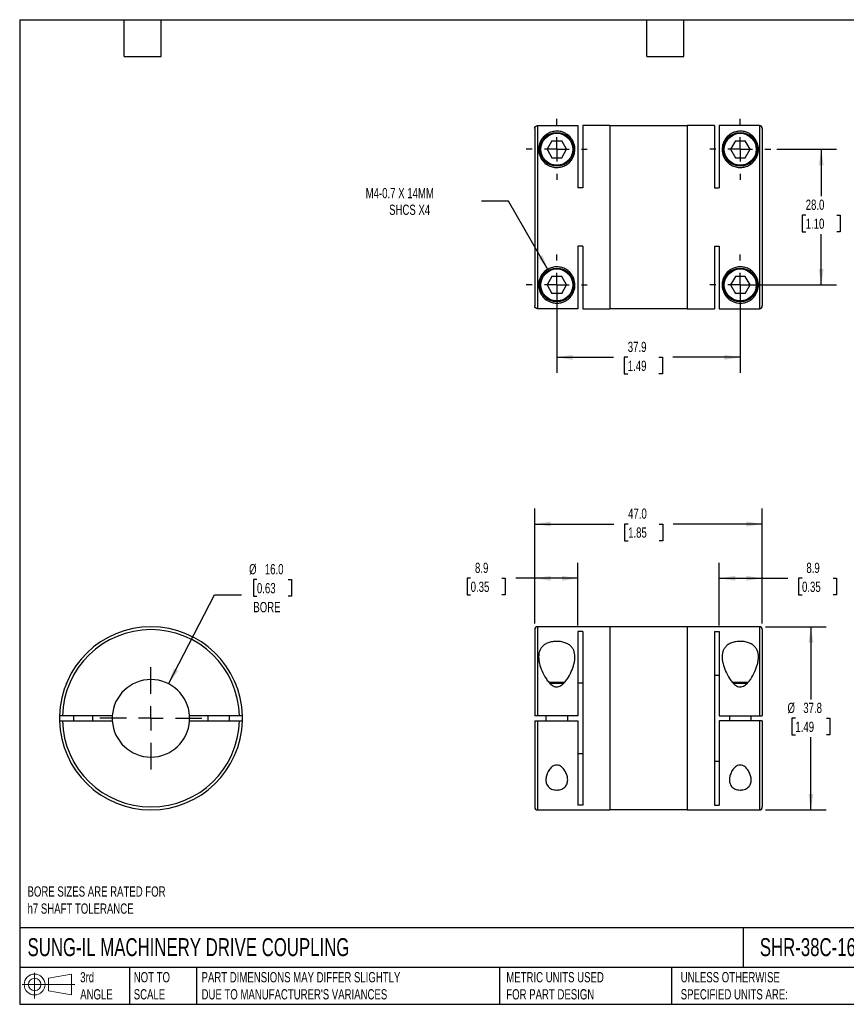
# Model space of a CAD drawing. Header units: millimetres. Extents: x 6 to 273, y 6 to 210.
# Tile 1 of 2: x 6 to 177, y 6 to 210. Entities that reach past the tile are written whole.
import ezdxf

# ---------------------------------------------------------------- set-up
doc = ezdxf.new("R2010")
doc.units = ezdxf.units.MM
doc.linetypes.add('SLD-Center', pattern=[19.05, 15.24, -1.27, 1.27, -1.27])
doc.linetypes.add('SLD-Solid', pattern=[0])
doc.layers.add('CENTER', color=40, linetype='SLD-Center')
doc.layers.add('SLD-DEFPOINTS', color=7, linetype='Continuous')
doc.layers.add('DIMENSIONS', color=140, linetype='SLD-Solid', lineweight=25)
doc.layers.add('TEXT', color=140, linetype='SLD-Solid', lineweight=25)
doc.styles.add('SLDTEXTSTYLE0', font='TXT', dxfattribs={"width": 0.7})
doc.dimstyles.new('SLDDIMSTYLE0', dxfattribs={"dimtxt": 2.158008, "dimasz": 3.302, "dimexe": 0, "dimexo": 0.0625, "dimgap": 0.539502, "dimtad": 0, "dimtih": 1, "dimtoh": 1, "dimdec": 1, "dimrnd": 1e-09, "dimzin": 12, "dimdsep": 46, "dimtxsty": 'SLDTEXTSTYLE0', "dimsah": 1, "dimcen": 0.09, "dimadec": 0, "dimazin": 3, "dimtfac": 1, "dimtdec": 1, "dimtofl": 0, "dimtmove": 0, "dimatfit": 3, "dimfxl": 0, "dimfrac": 2, "dimtolj": 1, "dimtzin": 12, "dimarcsym": 0})
doc.dimstyles.new('SLDDIMSTYLE1', dxfattribs={"dimtxt": 2.158008, "dimasz": 3.302, "dimexe": 0, "dimexo": 0.0625, "dimgap": 0.539502, "dimtad": 0, "dimtih": 1, "dimtoh": 1, "dimdec": 1, "dimrnd": 1e-09, "dimzin": 4, "dimdsep": 46, "dimtxsty": 'SLDTEXTSTYLE0', "dimsah": 1, "dimcen": 0.09, "dimadec": 0, "dimazin": 1, "dimtfac": 1, "dimtdec": 1, "dimtofl": 0, "dimtmove": 0, "dimatfit": 3, "dimfxl": 0, "dimfrac": 2, "dimtolj": 1, "dimtzin": 12, "dimarcsym": 0})
doc.dimstyles.new('SLDDIMSTYLE2', dxfattribs={"dimtxt": 2.158008, "dimasz": 3.302, "dimexe": 0, "dimexo": 0.0625, "dimgap": 0.539502, "dimtad": 0, "dimtih": 1, "dimtoh": 1, "dimdec": 1, "dimrnd": 1e-09, "dimzin": 4, "dimdsep": 46, "dimtxsty": 'SLDTEXTSTYLE0', "dimsah": 1, "dimcen": 0, "dimadec": 0, "dimazin": 1, "dimtfac": 1, "dimtdec": 1, "dimtofl": 0, "dimtmove": 0, "dimatfit": 3, "dimfxl": 0, "dimfrac": 2, "dimtolj": 1, "dimtzin": 12, "dimarcsym": 0})
doc.dimstyles.new('SLDDIMSTYLE3', dxfattribs={"dimtxt": 2.158008, "dimasz": 3.302, "dimexe": 0, "dimexo": 0.0625, "dimgap": 0.539502, "dimtad": 0, "dimtih": 1, "dimtoh": 1, "dimdec": 1, "dimrnd": 1e-09, "dimzin": 12, "dimdsep": 46, "dimtxsty": 'SLDTEXTSTYLE0', "dimsah": 1, "dimcen": 0, "dimadec": 0, "dimazin": 3, "dimtfac": 1, "dimtdec": 1, "dimtofl": 0, "dimtmove": 0, "dimatfit": 3, "dimfxl": 0, "dimfrac": 2, "dimtolj": 1, "dimtzin": 12, "dimarcsym": 0})

# ---------------------------------------------------------------- blocks, each defined once
blk = doc.blocks.new('Block11')
at = {"color": 7, "linetype": 'SLD-Solid', "lineweight": 18}
for p, q in [((2.59, 5.31), (2.59, 0)), ((5.48, 4.17), (10.18, 5.03)), ((5.48, 1.6), (5.48, 4.17)), ((10.18, 5.03), (10.18, 0.73)), ((0, 2.88), (10.87, 2.88)), ((5.48, 1.6), (10.18, 0.73))]:
    blk.add_line(p, q, dxfattribs=at)
for radius in [2.15, 1.29]:
    blk.add_circle((2.59, 2.88), radius, dxfattribs=at)
blk = doc.blocks.new('Block12')
at = {"layer": 'SLD-DEFPOINTS'}
blk.add_blockref('Block11', (0, 0), dxfattribs=at)
blk = doc.blocks.new('_D')
at = {"layer": 'DIMENSIONS'}
for p, q in [((150.83, 84.56), (150.83, 97.44)), ((159.73, 84.94), (159.73, 97.44)), ((150.83, 94.27), (159.73, 94.27)), ((159.73, 94.27), (165, 94.27)), ((167.93, 94.27), (167.2, 94.27)), ((167.2, 94.27), (167.2, 90.84)), ((174.34, 94.27), (175.07, 94.27)), ((175.07, 94.27), (175.07, 90.84)), ((167.2, 90.84), (167.93, 90.84)), ((175.07, 90.84), (174.34, 90.84))]:
    blk.add_line(p, q, dxfattribs=at)
for points in [[(150.83, 94.27), (154.13, 93.76), (154.13, 94.78)], [(159.73, 94.27), (156.43, 94.78), (156.43, 93.76)]]:
    blk.add_solid(points, dxfattribs=at)
at = {"layer": 'DIMENSIONS', "char_height": 2.117, "attachment_point": 1, "style": 'SLDTEXTSTYLE0'}
for s, insert in [('8.9', (168.83, 97.48)), ('0.35', (167.93, 93.57))]:
    blk.add_mtext(s, dxfattribs=dict(at, insert=insert))
blk = doc.blocks.new('_D_1')
at = {"layer": 'DIMENSIONS'}
for p, q in [((112.73, 84.94), (112.73, 97.44)), ((121.63, 84.56), (121.63, 97.44)), ((99.49, 94.27), (98.76, 94.27)), ((98.76, 94.27), (98.76, 90.84)), ((105.9, 94.27), (106.63, 94.27)), ((106.63, 94.27), (106.63, 90.84)), ((112.73, 94.27), (108.83, 94.27)), ((121.63, 94.27), (112.73, 94.27)), ((98.76, 90.84), (99.49, 90.84)), ((106.63, 90.84), (105.9, 90.84))]:
    blk.add_line(p, q, dxfattribs=at)
for points in [[(112.73, 94.27), (116.03, 93.76), (116.03, 94.78)], [(121.63, 94.27), (118.33, 94.78), (118.33, 93.76)]]:
    blk.add_solid(points, dxfattribs=at)
at = {"layer": 'DIMENSIONS', "char_height": 2.117, "attachment_point": 1, "style": 'SLDTEXTSTYLE0'}
for s, insert in [('8.9', (100.39, 97.48)), ('0.35', (99.49, 93.57))]:
    blk.add_mtext(s, dxfattribs=dict(at, insert=insert))
blk = doc.blocks.new('_D_2')
at = {"layer": 'DIMENSIONS'}
for p, q in [((112.73, 84.94), (112.73, 108.64)), ((159.73, 84.94), (159.73, 108.64)), ((112.73, 105.46), (129.09, 105.46)), ((132.01, 105.46), (131.29, 105.46)), ((131.29, 105.46), (131.29, 102.03)), ((138.42, 105.46), (139.15, 105.46)), ((139.15, 105.46), (139.15, 102.03)), ((159.73, 105.46), (141.35, 105.46)), ((131.29, 102.03), (132.01, 102.03)), ((139.15, 102.03), (138.42, 102.03))]:
    blk.add_line(p, q, dxfattribs=at)
for points in [[(112.73, 105.46), (116.03, 104.95), (116.03, 105.97)], [(159.73, 105.46), (156.43, 105.97), (156.43, 104.95)]]:
    blk.add_solid(points, dxfattribs=at)
at = {"layer": 'DIMENSIONS', "char_height": 2.117, "attachment_point": 1, "style": 'SLDTEXTSTYLE0'}
for s, insert in [('47.0', (132.01, 108.67)), ('1.85', (132.01, 104.76))]:
    blk.add_mtext(s, dxfattribs=dict(at, insert=insert))
blk = doc.blocks.new('_D_3')
at = {"layer": 'DIMENSIONS'}
for p, q in [((160.4, 84.27), (172.94, 84.27)), ((169.76, 84.27), (169.76, 69.28)), ((166.56, 65.37), (165.83, 65.37)), ((165.83, 65.37), (165.83, 61.94)), ((172.97, 65.37), (173.69, 65.37)), ((173.69, 65.37), (173.69, 61.94)), ((165.83, 61.94), (166.56, 61.94)), ((169.76, 46.47), (169.76, 61.46)), ((173.69, 61.94), (172.97, 61.94)), ((160.4, 46.47), (172.94, 46.47))]:
    blk.add_line(p, q, dxfattribs=at)
for points in [[(169.76, 84.27), (169.26, 80.97), (170.27, 80.97)], [(169.76, 46.47), (170.27, 49.77), (169.26, 49.77)]]:
    blk.add_solid(points, dxfattribs=at)
at = {"layer": 'DIMENSIONS', "char_height": 2.117, "attachment_point": 1, "style": 'SLDTEXTSTYLE0'}
for s, insert in [('%%c', (164.93, 68.58)), ('37.8', (168.19, 68.58)), ('1.49', (166.56, 64.67))]:
    blk.add_mtext(s, dxfattribs=dict(at, insert=insert))
blk = doc.blocks.new('_D_5')
at = {"layer": 'DIMENSIONS'}
for p, q in [((117.28, 153.53), (117.28, 136.7)), ((155.18, 153.53), (155.18, 136.7)), ((117.28, 139.87), (129.01, 139.87)), ((131.94, 139.87), (131.21, 139.87)), ((131.21, 139.87), (131.21, 136.44)), ((138.35, 139.87), (139.08, 139.87)), ((139.08, 139.87), (139.08, 136.44)), ((155.18, 139.87), (141.28, 139.87)), ((131.21, 136.44), (131.94, 136.44)), ((139.08, 136.44), (138.35, 136.44))]:
    blk.add_line(p, q, dxfattribs=at)
for points in [[(117.28, 139.87), (120.58, 139.36), (120.58, 140.38)], [(155.18, 139.87), (151.88, 140.38), (151.88, 139.36)]]:
    blk.add_solid(points, dxfattribs=at)
at = {"layer": 'DIMENSIONS', "char_height": 2.117, "attachment_point": 1, "style": 'SLDTEXTSTYLE0'}
for s, insert in [('37.9', (131.94, 143.08)), ('1.49', (131.94, 139.17))]:
    blk.add_mtext(s, dxfattribs=dict(at, insert=insert))
blk = doc.blocks.new('_D_6')
at = {"layer": 'DIMENSIONS'}
for p, q in [((162.74, 182.8), (175.07, 182.8)), ((171.9, 182.8), (171.9, 173.12)), ((168.69, 169.21), (167.97, 169.21)), ((167.97, 169.21), (167.97, 165.78)), ((175.1, 169.21), (175.83, 169.21)), ((175.83, 169.21), (175.83, 165.78)), ((167.97, 165.78), (168.69, 165.78)), ((171.9, 154.8), (171.9, 165.3)), ((175.83, 165.78), (175.1, 165.78)), ((156.45, 154.8), (175.07, 154.8))]:
    blk.add_line(p, q, dxfattribs=at)
for points in [[(171.9, 182.8), (171.39, 179.5), (172.4, 179.5)], [(171.9, 154.8), (172.4, 158.1), (171.39, 158.1)]]:
    blk.add_solid(points, dxfattribs=at)
at = {"layer": 'DIMENSIONS', "char_height": 2.117, "attachment_point": 1, "style": 'SLDTEXTSTYLE0'}
for s, insert in [('28.0', (168.69, 172.42)), ('1.10', (168.69, 168.51))]:
    blk.add_mtext(s, dxfattribs=dict(at, insert=insert))
blk = doc.blocks.new('_D_7')
at = {"layer": 'DIMENSIONS'}
for p, q in [((107.29, 172.09), (101.74, 172.09)), ((115.53, 157.83), (107.29, 172.09))]:
    blk.add_line(p, q, dxfattribs=at)
blk.add_solid([(115.53, 157.83), (114.32, 160.94), (113.44, 160.43)], dxfattribs=at)
at = {"layer": 'DIMENSIONS', "attachment_point": 1, "style": 'SLDTEXTSTYLE0'}
for s, insert, char_height in [('M4-0.7 X 14MM', (77.81, 174.82), 2.1167), ('SHCS X4', (82.65, 171.39), 2.117)]:
    blk.add_mtext(s, dxfattribs=dict(at, insert=insert, char_height=char_height))
blk = doc.blocks.new('SW_CENTERMARKSYMBOL_1')
at = {"layer": 'CENTER', "color": 0}
for p, q in [((0, 5.08), (0, 6.29)), ((0, 0), (0, 2.54)), ((-5.08, 0), (-6.29, 0)), ((0, 0), (-2.54, 0)), ((0, 0), (0, -2.54)), ((0, 0), (2.54, 0)), ((5.08, 0), (6.29, 0)), ((0, -5.08), (0, -6.29))]:
    blk.add_line(p, q, dxfattribs=at)
blk = doc.blocks.new('SW_CENTERMARKSYMBOL_2')
at = {"layer": 'CENTER', "color": 0}
for p, q in [((0, 5.08), (0, 6.29)), ((0, 0), (0, 2.54)), ((-5.08, 0), (-6.29, 0)), ((0, 0), (-2.54, 0)), ((0, 0), (0, -2.54)), ((0, 0), (2.54, 0)), ((5.08, 0), (6.29, 0)), ((0, -5.08), (0, -6.29))]:
    blk.add_line(p, q, dxfattribs=at)
blk = doc.blocks.new('SW_CENTERMARKSYMBOL_3')
at = {"layer": 'CENTER', "color": 0}
for p, q in [((0, 5.08), (0, 6.29)), ((0, 0), (0, 2.54)), ((-5.08, 0), (-6.29, 0)), ((0, 0), (-2.54, 0)), ((0, 0), (0, -2.54)), ((0, 0), (2.54, 0)), ((5.08, 0), (6.29, 0)), ((0, -5.08), (0, -6.29))]:
    blk.add_line(p, q, dxfattribs=at)
blk = doc.blocks.new('SW_CENTERMARKSYMBOL_4')
at = {"layer": 'CENTER', "color": 0}
for p, q in [((0, 5.08), (0, 6.29)), ((0, 0), (0, 2.54)), ((-5.08, 0), (-6.29, 0)), ((0, 0), (-2.54, 0)), ((0, 0), (0, -2.54)), ((0, 0), (2.54, 0)), ((5.08, 0), (6.29, 0)), ((0, -5.08), (0, -6.29))]:
    blk.add_line(p, q, dxfattribs=at)
blk = doc.blocks.new('_D_8')
at = {"layer": 'DIMENSIONS'}
for p, q in [((55.35, 93.99), (54.63, 93.99)), ((54.63, 93.99), (54.63, 90.56)), ((61.77, 93.99), (62.49, 93.99)), ((62.49, 93.99), (62.49, 90.56)), ((37.12, 72.48), (46.58, 90.86)), ((46.58, 90.86), (52.14, 90.86)), ((54.63, 90.56), (55.35, 90.56)), ((62.49, 90.56), (61.77, 90.56))]:
    blk.add_line(p, q, dxfattribs=at)
blk.add_solid([(37.12, 72.48), (39.08, 75.19), (38.18, 75.65)], dxfattribs=at)
at = {"layer": 'DIMENSIONS', "char_height": 2.117, "attachment_point": 1, "style": 'SLDTEXTSTYLE0'}
for s, insert in [('%%c', (53.73, 97.21)), ('16.0', (56.98, 97.21)), ('0.63', (55.35, 93.29)), ('BORE', (54.61, 89.38))]:
    blk.add_mtext(s, dxfattribs=dict(at, insert=insert))
blk = doc.blocks.new('SW_CENTERMARKSYMBOL_5')
at = {"layer": 'CENTER', "color": 0}
for p, q in [((0, 5.08), (0, 10.54)), ((0, 0), (0, 2.54)), ((-5.08, 0), (-10.54, 0)), ((0, 0), (-2.54, 0)), ((0, 0), (0, -2.54)), ((0, 0), (2.54, 0)), ((5.08, 0), (10.54, 0)), ((0, -5.08), (0, -10.54))]:
    blk.add_line(p, q, dxfattribs=at)

msp = doc.modelspace()

# ---------------------------------------------------------------- linework, layer by layer
for p, q in [((112.73, 187.09), (112.73, 150.5)), ((113.33, 187.69), (113.33, 149.9)), ((113.33, 187.69), (121.63, 187.69)), ((121.63, 187.69), (121.63, 174.82)), ((128.23, 187.7), (122.63, 187.7)), ((122.63, 187.7), (122.63, 174.82)), ((128.23, 187.7), (128.23, 149.9)), ((144.23, 187.65), (128.23, 187.65)), ((149.83, 187.7), (144.23, 187.7)), ((144.23, 187.7), (144.23, 149.9)), ((149.83, 187.7), (149.83, 174.82)), ((150.83, 187.69), (150.83, 174.82)), ((159.13, 187.69), (150.83, 187.69)), ((159.13, 187.69), (159.13, 149.9)), ((159.73, 187.09), (159.73, 150.5)), ((116.27, 184.55), (115.26, 182.8)), ((116.27, 184.55), (118.29, 184.55)), ((119.3, 182.8), (118.29, 184.55)), ((154.17, 184.55), (153.16, 182.8)), ((154.17, 184.55), (156.19, 184.55)), ((157.2, 182.8), (156.19, 184.55)), ((115.26, 182.8), (116.27, 181.05)), ((116.27, 181.05), (118.29, 181.05)), ((118.29, 181.05), (119.3, 182.8)), ((153.16, 182.8), (154.17, 181.05)), ((154.17, 181.05), (156.19, 181.05)), ((156.19, 181.05), (157.2, 182.8)), ((122.63, 174.82), (121.63, 174.82)), ((149.83, 174.82), (150.83, 174.82)), ((122.63, 162.78), (121.63, 162.78)), ((121.63, 162.78), (121.63, 149.9)), ((122.63, 162.78), (122.63, 149.9)), ((149.83, 162.78), (150.83, 162.78)), ((149.83, 162.78), (149.83, 149.9)), ((150.83, 162.78), (150.83, 149.9)), ((116.27, 156.55), (115.26, 154.8)), ((118.29, 156.55), (116.27, 156.55)), ((119.3, 154.8), (118.29, 156.55)), ((154.17, 156.55), (153.16, 154.8)), ((156.19, 156.55), (154.17, 156.55)), ((157.2, 154.8), (156.19, 156.55)), ((115.26, 154.8), (116.27, 153.05)), ((118.29, 153.05), (119.3, 154.8)), ((153.16, 154.8), (154.17, 153.05)), ((156.19, 153.05), (157.2, 154.8)), ((118.29, 153.05), (116.27, 153.05)), ((156.19, 153.05), (154.17, 153.05)), ((121.63, 149.9), (113.33, 149.9)), ((122.63, 149.9), (128.23, 149.9)), ((128.23, 149.95), (144.23, 149.95)), ((144.23, 149.9), (149.83, 149.9)), ((150.83, 149.9), (159.13, 149.9)), ((112.73, 83.67), (112.73, 65.87)), ((128.23, 84.27), (113.33, 84.27)), ((113.33, 84.27), (113.33, 65.87)), ((128.23, 84.27), (128.23, 46.47)), ((144.23, 84.22), (128.23, 84.22)), ((159.13, 84.27), (144.23, 84.27)), ((144.23, 84.27), (144.23, 46.47)), ((159.13, 84.27), (159.13, 65.87)), ((159.73, 83.67), (159.73, 65.87)), ((122.63, 83.29), (121.63, 83.29)), ((121.63, 83.29), (121.63, 65.87)), ((122.63, 83.29), (122.63, 47.45)), ((149.83, 83.29), (150.83, 83.29)), ((149.83, 83.29), (149.83, 47.45)), ((150.83, 83.29), (150.83, 65.87)), ((150.83, 74.21), (149.83, 74.21)), ((16, 72.61), (15.96, 72.57)), ((15.96, 72.57), (15.96, 72.51)), ((15.96, 72.57), (15.98, 72.57)), ((50.96, 72.57), (50.92, 72.61)), ((50.96, 72.57), (50.93, 72.57)), ((50.96, 72.51), (50.96, 72.57)), ((118.89, 72.77), (115.68, 72.77)), ((118.68, 72.57), (115.86, 72.57)), ((121.63, 72.68), (122.63, 72.68)), ((156.79, 72.77), (153.58, 72.77)), ((156.58, 72.57), (153.76, 72.57)), ((25.47, 65.87), (15.17, 65.87)), ((17.46, 65.87), (17.46, 64.87)), ((21.46, 64.87), (21.46, 65.87)), ((51.75, 65.87), (41.44, 65.87)), ((45.21, 65.87), (45.21, 64.87)), ((49.71, 64.87), (49.71, 65.87)), ((121.63, 65.87), (113.33, 65.87)), ((115.03, 65.87), (115.03, 64.87)), ((119.53, 64.87), (119.53, 65.87)), ((150.83, 65.87), (159.13, 65.87)), ((152.93, 65.87), (152.93, 64.87)), ((157.43, 64.87), (157.43, 65.87)), ((15.17, 64.87), (25.47, 64.87)), ((41.44, 64.87), (51.75, 64.87)), ((112.73, 64.87), (112.73, 47.07)), ((113.33, 64.87), (121.63, 64.87)), ((113.33, 64.87), (113.33, 46.47)), ((121.63, 64.87), (121.63, 47.45)), ((150.83, 64.87), (150.83, 47.45)), ((159.13, 64.87), (150.83, 64.87)), ((159.13, 64.87), (159.13, 46.47)), ((159.73, 64.87), (159.73, 47.07)), ((122.63, 58.05), (121.63, 58.05)), ((149.83, 56.53), (150.83, 56.53)), ((122.63, 47.45), (121.63, 47.45)), ((149.83, 47.45), (150.83, 47.45)), ((113.33, 46.47), (128.23, 46.47)), ((128.23, 46.52), (144.23, 46.52)), ((144.23, 46.47), (159.13, 46.47))]:
    msp.add_line(p, q)
for centre, radius in [((117.28, 182.8), 3.5), ((117.28, 182.8), 3.3), ((155.18, 182.8), 3.5), ((155.18, 182.8), 3.3), ((117.28, 154.8), 3.5), ((117.28, 154.8), 3.3), ((155.18, 154.8), 3.5), ((155.18, 154.8), 3.3)]:
    msp.add_circle(centre, radius)
for centre, radius, start, end in [((33.46, 65.37), 18.9, 1.5159, 178.4841), ((33.46, 65.37), 18.3, 1.5657, 178.4343), ((113.33, 83.67), 0.6, 90, 180), ((159.13, 83.67), 0.6, 0, 90), ((33.46, 65.37), 8, 3.5833, 176.4167), ((33.46, 65.37), 18.9, 178.4841, 181.5159), ((33.46, 65.37), 8, 176.4167, 183.5833), ((33.46, 65.37), 8, 356.4167, 3.5833), ((33.46, 65.37), 18.9, 358.4841, 1.5159), ((33.46, 65.37), 18.9, 181.5159, 358.4841), ((33.46, 65.37), 18.3, 181.5657, 358.4343), ((33.46, 65.37), 8, 183.5833, 356.4167), ((113.33, 47.07), 0.6, 180, 270), ((159.13, 47.07), 0.6, 270, 0)]:
    msp.add_arc(centre, radius, start, end)
for points, knots in [([(112.73, 187.09), (112.73, 187.25), (112.79, 187.4), (113.02, 187.63), (113.17, 187.69), (113.33, 187.69)], [0, 0, 0, 0, 0.5, 0.5, 1, 1, 1, 1]), ([(159.73, 187.09), (159.73, 187.25), (159.66, 187.4), (159.44, 187.63), (159.29, 187.69), (159.13, 187.69)], [0, 0, 0, 0, 0.5, 0.5, 1, 1, 1, 1]), ([(121.03, 182.8), (121.03, 182.58), (121.01, 182.35), (120.93, 181.89), (120.86, 181.66), (120.68, 181.2), (120.56, 180.96), (120.26, 180.51), (120.08, 180.29), (119.77, 179.99), (119.66, 179.89), (119.42, 179.71), (119.29, 179.63), (118.89, 179.4), (118.59, 179.27), (117.97, 179.1), (117.65, 179.05), (116.99, 179.04), (116.67, 179.08), (116.2, 179.2), (116.04, 179.25), (115.75, 179.37), (115.61, 179.44), (115.34, 179.59), (115.21, 179.67), (114.96, 179.84), (114.85, 179.94), (114.53, 180.24), (114.34, 180.45), (114.03, 180.9), (113.91, 181.13), (113.72, 181.59), (113.65, 181.83), (113.56, 182.29), (113.53, 182.51), (113.52, 183.17), (113.59, 183.59), (113.84, 184.35), (114.02, 184.69), (114.36, 185.16), (114.49, 185.31), (114.76, 185.59), (114.91, 185.72), (115.25, 185.96), (115.43, 186.07), (115.84, 186.27), (116.07, 186.36), (116.46, 186.46), (116.61, 186.49), (116.91, 186.53), (117.07, 186.55), (117.32, 186.55), (117.4, 186.55), (117.56, 186.54), (117.64, 186.53), (117.88, 186.5), (118.02, 186.48), (118.3, 186.41), (118.42, 186.37), (118.66, 186.29), (118.77, 186.24), (119.08, 186.1), (119.26, 185.99), (119.77, 185.63), (120.05, 185.36), (120.51, 184.74), (120.7, 184.39), (120.95, 183.64), (121.03, 183.24), (121.03, 182.8)], [0, 0, 0, 0, 0.03125, 0.03125, 0.0625, 0.0625, 0.09375, 0.09375, 0.125, 0.125, 0.140625, 0.140625, 0.15625, 0.15625, 0.1875, 0.1875, 0.21875, 0.21875, 0.25, 0.25, 0.265625, 0.265625, 0.28125, 0.28125, 0.296875, 0.296875, 0.3125, 0.3125, 0.34375, 0.34375, 0.375, 0.375, 0.40625, 0.40625, 0.4375, 0.4375, 0.5, 0.5, 0.5625, 0.5625, 0.59375, 0.59375, 0.625, 0.625, 0.65625, 0.65625, 0.6875, 0.6875, 0.703125, 0.703125, 0.71875, 0.71875, 0.726563, 0.726563, 0.734375, 0.734375, 0.75, 0.75, 0.765625, 0.765625, 0.78125, 0.78125, 0.8125, 0.8125, 0.875, 0.875, 0.9375, 0.9375, 1, 1, 1, 1]), ([(158.93, 182.8), (158.93, 182.58), (158.91, 182.35), (158.83, 181.89), (158.76, 181.66), (158.58, 181.2), (158.46, 180.96), (158.16, 180.51), (157.98, 180.29), (157.67, 179.99), (157.56, 179.89), (157.32, 179.71), (157.19, 179.63), (156.79, 179.4), (156.49, 179.27), (155.87, 179.1), (155.55, 179.05), (154.89, 179.04), (154.57, 179.08), (154.1, 179.2), (153.94, 179.25), (153.65, 179.37), (153.51, 179.44), (153.24, 179.59), (153.11, 179.67), (152.86, 179.84), (152.75, 179.94), (152.43, 180.24), (152.24, 180.45), (151.93, 180.9), (151.81, 181.13), (151.62, 181.59), (151.55, 181.83), (151.46, 182.29), (151.43, 182.51), (151.42, 183.17), (151.49, 183.59), (151.74, 184.35), (151.92, 184.69), (152.26, 185.16), (152.39, 185.31), (152.66, 185.59), (152.81, 185.72), (153.15, 185.96), (153.33, 186.07), (153.74, 186.27), (153.97, 186.36), (154.36, 186.46), (154.51, 186.49), (154.81, 186.53), (154.97, 186.55), (155.22, 186.55), (155.3, 186.55), (155.46, 186.54), (155.54, 186.53), (155.78, 186.5), (155.92, 186.48), (156.2, 186.41), (156.32, 186.37), (156.56, 186.29), (156.67, 186.24), (156.98, 186.1), (157.16, 185.99), (157.67, 185.63), (157.95, 185.36), (158.41, 184.74), (158.6, 184.39), (158.85, 183.64), (158.93, 183.24), (158.93, 182.8)], [0, 0, 0, 0, 0.03125, 0.03125, 0.0625, 0.0625, 0.09375, 0.09375, 0.125, 0.125, 0.140625, 0.140625, 0.15625, 0.15625, 0.1875, 0.1875, 0.21875, 0.21875, 0.25, 0.25, 0.265625, 0.265625, 0.28125, 0.28125, 0.296875, 0.296875, 0.3125, 0.3125, 0.34375, 0.34375, 0.375, 0.375, 0.40625, 0.40625, 0.4375, 0.4375, 0.5, 0.5, 0.5625, 0.5625, 0.59375, 0.59375, 0.625, 0.625, 0.65625, 0.65625, 0.6875, 0.6875, 0.703125, 0.703125, 0.71875, 0.71875, 0.726563, 0.726563, 0.734375, 0.734375, 0.75, 0.75, 0.765625, 0.765625, 0.78125, 0.78125, 0.8125, 0.8125, 0.875, 0.875, 0.9375, 0.9375, 1, 1, 1, 1]), ([(121.03, 154.8), (121.03, 154.58), (121.01, 154.37), (120.94, 153.96), (120.89, 153.76), (120.69, 153.2), (120.51, 152.85), (120.04, 152.23), (119.77, 151.96), (119.25, 151.6), (119.06, 151.49), (118.75, 151.35), (118.64, 151.3), (118.4, 151.22), (118.27, 151.18), (118, 151.11), (117.85, 151.09), (117.53, 151.05), (117.37, 151.05), (117.04, 151.05), (116.88, 151.07), (116.58, 151.11), (116.43, 151.14), (116.04, 151.25), (115.82, 151.34), (115.41, 151.54), (115.23, 151.65), (114.73, 152.01), (114.46, 152.29), (114.01, 152.92), (113.83, 153.27), (113.65, 153.84), (113.6, 154.03), (113.54, 154.45), (113.53, 154.66), (113.54, 155.1), (113.56, 155.33), (113.65, 155.78), (113.73, 156.02), (113.92, 156.48), (114.04, 156.71), (114.28, 157.05), (114.36, 157.16), (114.55, 157.37), (114.65, 157.47), (114.97, 157.77), (115.22, 157.95), (115.77, 158.24), (116.07, 158.36), (116.53, 158.48), (116.69, 158.51), (117.02, 158.54), (117.18, 158.55), (117.51, 158.54), (117.67, 158.53), (117.99, 158.48), (118.15, 158.45), (118.62, 158.32), (118.9, 158.19), (119.3, 157.96), (119.43, 157.87), (119.67, 157.69), (119.78, 157.6), (120.09, 157.3), (120.27, 157.08), (120.56, 156.63), (120.68, 156.4), (120.96, 155.7), (121.03, 155.24), (121.03, 154.8)], [0, 0, 0, 0, 0.03125, 0.03125, 0.0625, 0.0625, 0.125, 0.125, 0.1875, 0.1875, 0.21875, 0.21875, 0.234375, 0.234375, 0.25, 0.25, 0.265625, 0.265625, 0.28125, 0.28125, 0.296875, 0.296875, 0.3125, 0.3125, 0.34375, 0.34375, 0.375, 0.375, 0.4375, 0.4375, 0.5, 0.5, 0.53125, 0.53125, 0.5625, 0.5625, 0.59375, 0.59375, 0.625, 0.625, 0.65625, 0.65625, 0.671875, 0.671875, 0.6875, 0.6875, 0.71875, 0.71875, 0.75, 0.75, 0.765625, 0.765625, 0.78125, 0.78125, 0.796875, 0.796875, 0.8125, 0.8125, 0.84375, 0.84375, 0.859375, 0.859375, 0.875, 0.875, 0.90625, 0.90625, 0.9375, 0.9375, 1, 1, 1, 1]), ([(158.93, 154.8), (158.93, 154.58), (158.91, 154.37), (158.84, 153.96), (158.79, 153.76), (158.59, 153.2), (158.41, 152.85), (157.94, 152.23), (157.67, 151.96), (157.15, 151.6), (156.96, 151.49), (156.65, 151.35), (156.54, 151.3), (156.3, 151.22), (156.17, 151.18), (155.9, 151.11), (155.75, 151.09), (155.43, 151.05), (155.27, 151.05), (154.94, 151.05), (154.78, 151.07), (154.48, 151.11), (154.33, 151.14), (153.94, 151.25), (153.72, 151.34), (153.31, 151.54), (153.13, 151.65), (152.63, 152.01), (152.36, 152.29), (151.91, 152.92), (151.73, 153.27), (151.55, 153.84), (151.5, 154.03), (151.44, 154.45), (151.43, 154.66), (151.44, 155.1), (151.46, 155.33), (151.55, 155.78), (151.63, 156.02), (151.82, 156.48), (151.94, 156.71), (152.18, 157.05), (152.26, 157.16), (152.45, 157.37), (152.55, 157.47), (152.87, 157.77), (153.12, 157.95), (153.67, 158.24), (153.97, 158.36), (154.43, 158.48), (154.59, 158.51), (154.92, 158.54), (155.08, 158.55), (155.41, 158.54), (155.57, 158.53), (155.89, 158.48), (156.05, 158.45), (156.52, 158.32), (156.8, 158.19), (157.2, 157.96), (157.33, 157.87), (157.57, 157.69), (157.68, 157.6), (157.99, 157.3), (158.17, 157.08), (158.46, 156.63), (158.58, 156.4), (158.86, 155.7), (158.93, 155.24), (158.93, 154.8)], [0, 0, 0, 0, 0.03125, 0.03125, 0.0625, 0.0625, 0.125, 0.125, 0.1875, 0.1875, 0.21875, 0.21875, 0.234375, 0.234375, 0.25, 0.25, 0.265625, 0.265625, 0.28125, 0.28125, 0.296875, 0.296875, 0.3125, 0.3125, 0.34375, 0.34375, 0.375, 0.375, 0.4375, 0.4375, 0.5, 0.5, 0.53125, 0.53125, 0.5625, 0.5625, 0.59375, 0.59375, 0.625, 0.625, 0.65625, 0.65625, 0.671875, 0.671875, 0.6875, 0.6875, 0.71875, 0.71875, 0.75, 0.75, 0.765625, 0.765625, 0.78125, 0.78125, 0.796875, 0.796875, 0.8125, 0.8125, 0.84375, 0.84375, 0.859375, 0.859375, 0.875, 0.875, 0.90625, 0.90625, 0.9375, 0.9375, 1, 1, 1, 1]), ([(113.33, 149.9), (113.17, 149.9), (113.02, 149.97), (112.79, 150.19), (112.73, 150.35), (112.73, 150.5)], [0, 0, 0, 0, 0.5, 0.5, 1, 1, 1, 1]), ([(159.13, 149.9), (159.29, 149.9), (159.44, 149.97), (159.66, 150.19), (159.73, 150.35), (159.73, 150.5)], [0, 0, 0, 0, 0.5, 0.5, 1, 1, 1, 1]), ([(121.03, 78.07), (121.03, 77.82), (121.01, 77.58), (120.94, 77.08), (120.89, 76.83), (120.69, 76.06), (120.51, 75.53), (120.04, 74.49), (119.77, 73.97), (119.25, 73.22), (119.06, 72.97), (118.75, 72.62), (118.64, 72.51), (118.4, 72.31), (118.27, 72.21), (118, 72.04), (117.85, 71.97), (117.53, 71.88), (117.37, 71.85), (117.04, 71.87), (116.88, 71.91), (116.58, 72.03), (116.43, 72.11), (116.04, 72.39), (115.82, 72.61), (115.41, 73.08), (115.23, 73.32), (114.73, 74.08), (114.46, 74.6), (114.01, 75.64), (113.83, 76.16), (113.65, 76.92), (113.6, 77.17), (113.54, 77.67), (113.53, 77.92), (113.54, 78.4), (113.56, 78.63), (113.65, 79.08), (113.73, 79.3), (113.92, 79.71), (114.04, 79.9), (114.28, 80.17), (114.36, 80.26), (114.55, 80.42), (114.65, 80.5), (114.97, 80.72), (115.22, 80.85), (115.77, 81.05), (116.07, 81.13), (116.53, 81.2), (116.69, 81.22), (117.02, 81.24), (117.18, 81.25), (117.51, 81.25), (117.67, 81.24), (117.99, 81.21), (118.15, 81.18), (118.62, 81.1), (118.9, 81.01), (119.3, 80.85), (119.43, 80.79), (119.67, 80.66), (119.78, 80.59), (120.09, 80.37), (120.27, 80.2), (120.56, 79.83), (120.68, 79.64), (120.96, 79.01), (121.03, 78.55), (121.03, 78.07)], [0, 0, 0, 0, 0.03125, 0.03125, 0.0625, 0.0625, 0.125, 0.125, 0.1875, 0.1875, 0.21875, 0.21875, 0.234375, 0.234375, 0.25, 0.25, 0.265625, 0.265625, 0.28125, 0.28125, 0.296875, 0.296875, 0.3125, 0.3125, 0.34375, 0.34375, 0.375, 0.375, 0.4375, 0.4375, 0.5, 0.5, 0.53125, 0.53125, 0.5625, 0.5625, 0.59375, 0.59375, 0.625, 0.625, 0.65625, 0.65625, 0.671875, 0.671875, 0.6875, 0.6875, 0.71875, 0.71875, 0.75, 0.75, 0.765625, 0.765625, 0.78125, 0.78125, 0.796875, 0.796875, 0.8125, 0.8125, 0.84375, 0.84375, 0.859375, 0.859375, 0.875, 0.875, 0.90625, 0.90625, 0.9375, 0.9375, 1, 1, 1, 1]), ([(158.93, 78.07), (158.93, 77.82), (158.91, 77.58), (158.84, 77.08), (158.79, 76.83), (158.59, 76.06), (158.41, 75.53), (157.94, 74.49), (157.67, 73.97), (157.15, 73.22), (156.96, 72.97), (156.65, 72.62), (156.54, 72.51), (156.3, 72.31), (156.17, 72.21), (155.9, 72.04), (155.75, 71.97), (155.43, 71.88), (155.27, 71.85), (154.94, 71.87), (154.78, 71.91), (154.48, 72.03), (154.33, 72.11), (153.94, 72.39), (153.72, 72.61), (153.31, 73.08), (153.13, 73.32), (152.63, 74.08), (152.36, 74.6), (151.91, 75.64), (151.73, 76.16), (151.55, 76.92), (151.5, 77.17), (151.44, 77.67), (151.43, 77.92), (151.44, 78.4), (151.46, 78.63), (151.55, 79.08), (151.63, 79.3), (151.82, 79.71), (151.94, 79.9), (152.18, 80.17), (152.26, 80.26), (152.45, 80.42), (152.55, 80.5), (152.87, 80.72), (153.12, 80.85), (153.67, 81.05), (153.97, 81.13), (154.43, 81.2), (154.59, 81.22), (154.92, 81.24), (155.08, 81.25), (155.41, 81.25), (155.57, 81.24), (155.89, 81.21), (156.05, 81.18), (156.52, 81.1), (156.8, 81.01), (157.2, 80.85), (157.33, 80.79), (157.57, 80.66), (157.68, 80.59), (157.99, 80.37), (158.17, 80.2), (158.46, 79.83), (158.58, 79.64), (158.86, 79.01), (158.93, 78.55), (158.93, 78.07)], [0, 0, 0, 0, 0.03125, 0.03125, 0.0625, 0.0625, 0.125, 0.125, 0.1875, 0.1875, 0.21875, 0.21875, 0.234375, 0.234375, 0.25, 0.25, 0.265625, 0.265625, 0.28125, 0.28125, 0.296875, 0.296875, 0.3125, 0.3125, 0.34375, 0.34375, 0.375, 0.375, 0.4375, 0.4375, 0.5, 0.5, 0.53125, 0.53125, 0.5625, 0.5625, 0.59375, 0.59375, 0.625, 0.625, 0.65625, 0.65625, 0.671875, 0.671875, 0.6875, 0.6875, 0.71875, 0.71875, 0.75, 0.75, 0.765625, 0.765625, 0.78125, 0.78125, 0.796875, 0.796875, 0.8125, 0.8125, 0.84375, 0.84375, 0.859375, 0.859375, 0.875, 0.875, 0.90625, 0.90625, 0.9375, 0.9375, 1, 1, 1, 1]), ([(15.17, 65.87), (15.01, 65.87), (14.85, 65.87), (14.63, 65.87), (14.56, 65.87), (14.56, 65.87)], [0, 0, 0, 0, 0.5, 0.5, 1, 1, 1, 1]), ([(52.35, 65.87), (52.35, 65.87), (52.29, 65.87), (52.07, 65.87), (51.91, 65.87), (51.75, 65.87)], [0, 0, 0, 0, 0.5, 0.5, 1, 1, 1, 1]), ([(113.33, 65.87), (113.17, 65.87), (113.02, 65.87), (112.79, 65.87), (112.73, 65.87), (112.73, 65.87)], [0, 0, 0, 0, 0.5, 0.5, 1, 1, 1, 1]), ([(159.13, 65.87), (159.29, 65.87), (159.44, 65.87), (159.66, 65.87), (159.73, 65.87), (159.73, 65.87)], [0, 0, 0, 0, 0.5, 0.5, 1, 1, 1, 1]), ([(14.56, 64.87), (14.56, 64.87), (14.63, 64.87), (14.85, 64.87), (15.01, 64.87), (15.17, 64.87)], [0, 0, 0, 0, 0.5, 0.5, 1, 1, 1, 1]), ([(51.75, 64.87), (51.91, 64.87), (52.07, 64.87), (52.29, 64.87), (52.35, 64.87), (52.35, 64.87)], [0, 0, 0, 0, 0.5, 0.5, 1, 1, 1, 1]), ([(112.73, 64.87), (112.73, 64.87), (112.79, 64.87), (113.02, 64.87), (113.17, 64.87), (113.33, 64.87)], [0, 0, 0, 0, 0.5, 0.5, 1, 1, 1, 1]), ([(159.73, 64.87), (159.73, 64.87), (159.66, 64.87), (159.44, 64.87), (159.29, 64.87), (159.13, 64.87)], [0, 0, 0, 0, 0.5, 0.5, 1, 1, 1, 1]), ([(117.28, 55.72), (117.47, 55.72), (117.66, 55.68), (118, 55.53), (118.15, 55.44), (118.56, 55.11), (118.78, 54.84), (119.03, 54.43), (119.11, 54.29), (119.24, 54.01), (119.3, 53.87), (119.44, 53.44), (119.5, 53.16), (119.53, 52.73), (119.53, 52.59), (119.51, 52.32), (119.49, 52.19), (119.42, 51.92), (119.37, 51.8), (119.25, 51.55), (119.17, 51.43), (118.99, 51.22), (118.88, 51.11), (118.63, 50.93), (118.49, 50.84), (118.18, 50.71), (118.01, 50.66), (117.74, 50.6), (117.65, 50.59), (117.46, 50.57), (117.36, 50.57), (117.08, 50.57), (116.9, 50.59), (116.54, 50.66), (116.37, 50.71), (116.06, 50.85), (115.92, 50.93), (115.67, 51.12), (115.57, 51.22), (115.29, 51.55), (115.17, 51.8), (115.07, 52.19), (115.05, 52.33), (115.03, 52.6), (115.03, 52.74), (115.06, 53.16), (115.12, 53.45), (115.31, 54.01), (115.44, 54.3), (115.7, 54.71), (115.8, 54.84), (116.01, 55.1), (116.14, 55.22), (116.41, 55.44), (116.56, 55.54), (116.9, 55.68), (117.09, 55.72), (117.28, 55.72)], [0, 0, 0, 0, 0.03125, 0.03125, 0.0625, 0.0625, 0.125, 0.125, 0.15625, 0.15625, 0.1875, 0.1875, 0.25, 0.25, 0.28125, 0.28125, 0.3125, 0.3125, 0.34375, 0.34375, 0.375, 0.375, 0.40625, 0.40625, 0.4375, 0.4375, 0.46875, 0.46875, 0.484375, 0.484375, 0.5, 0.5, 0.53125, 0.53125, 0.5625, 0.5625, 0.59375, 0.59375, 0.625, 0.625, 0.6875, 0.6875, 0.71875, 0.71875, 0.75, 0.75, 0.8125, 0.8125, 0.875, 0.875, 0.90625, 0.90625, 0.9375, 0.9375, 0.96875, 0.96875, 1, 1, 1, 1]), ([(155.18, 55.72), (155.37, 55.72), (155.56, 55.68), (155.9, 55.53), (156.05, 55.44), (156.46, 55.11), (156.68, 54.84), (156.93, 54.43), (157.01, 54.29), (157.14, 54.01), (157.2, 53.87), (157.34, 53.44), (157.4, 53.16), (157.43, 52.73), (157.43, 52.59), (157.41, 52.32), (157.39, 52.19), (157.32, 51.92), (157.27, 51.8), (157.15, 51.55), (157.07, 51.43), (156.89, 51.22), (156.78, 51.11), (156.53, 50.93), (156.39, 50.84), (156.08, 50.71), (155.91, 50.66), (155.64, 50.6), (155.55, 50.59), (155.36, 50.57), (155.26, 50.57), (154.98, 50.57), (154.8, 50.59), (154.44, 50.66), (154.27, 50.71), (153.96, 50.85), (153.82, 50.93), (153.57, 51.12), (153.47, 51.22), (153.19, 51.55), (153.07, 51.8), (152.97, 52.19), (152.95, 52.33), (152.93, 52.6), (152.93, 52.74), (152.96, 53.16), (153.02, 53.45), (153.21, 54.01), (153.34, 54.3), (153.6, 54.71), (153.7, 54.84), (153.91, 55.1), (154.04, 55.22), (154.31, 55.44), (154.46, 55.54), (154.8, 55.68), (154.99, 55.72), (155.18, 55.72)], [0, 0, 0, 0, 0.03125, 0.03125, 0.0625, 0.0625, 0.125, 0.125, 0.15625, 0.15625, 0.1875, 0.1875, 0.25, 0.25, 0.28125, 0.28125, 0.3125, 0.3125, 0.34375, 0.34375, 0.375, 0.375, 0.40625, 0.40625, 0.4375, 0.4375, 0.46875, 0.46875, 0.484375, 0.484375, 0.5, 0.5, 0.53125, 0.53125, 0.5625, 0.5625, 0.59375, 0.59375, 0.625, 0.625, 0.6875, 0.6875, 0.71875, 0.71875, 0.75, 0.75, 0.8125, 0.8125, 0.875, 0.875, 0.90625, 0.90625, 0.9375, 0.9375, 0.96875, 0.96875, 1, 1, 1, 1])]:
    msp.add_open_spline(points, degree=3, knots=knots)
at = {"layer": 'TEXT'}
for p, q in [((6.35, 209.55), (273.05, 209.55)), ((6.35, 209.55), (6.35, 6.35)), ((27.94, 201.93), (27.94, 209.55)), ((35.56, 201.93), (35.56, 209.55)), ((135.89, 201.93), (135.89, 209.55)), ((143.51, 201.93), (143.51, 209.55)), ((27.94, 201.93), (35.56, 201.93)), ((135.89, 201.93), (143.51, 201.93)), ((273.05, 22.13), (6.35, 22.13)), ((155.76, 22.13), (155.76, 13.97)), ((273.05, 13.97), (6.35, 13.97)), ((29.04, 13.97), (29.04, 6.35)), ((42.84, 13.97), (42.84, 6.35)), ((105.48, 13.97), (105.48, 6.35)), ((141, 13.97), (141, 6.35)), ((6.35, 6.35), (273.05, 6.35))]:
    msp.add_line(p, q, dxfattribs=at)

# ---------------------------------------------------------------- block references
at = {"layer": 'CENTER'}
for name, p in [('SW_CENTERMARKSYMBOL_3', (117.28, 182.8)), ('SW_CENTERMARKSYMBOL_1', (155.18, 182.8)), ('SW_CENTERMARKSYMBOL_4', (117.28, 154.8)), ('SW_CENTERMARKSYMBOL_2', (155.18, 154.8)), ('SW_CENTERMARKSYMBOL_5', (33.46, 65.37))]:
    msp.add_blockref(name, p, dxfattribs=at)
at = {"layer": 'SLD-DEFPOINTS'}
msp.add_blockref('Block12', (6.84, 7.55), dxfattribs=at)

# ---------------------------------------------------------------- texts
at = {"layer": 'TEXT', "attachment_point": 1, "style": 'SLDTEXTSTYLE0'}
for s, insert, char_height in [('BORE SIZES ARE RATED FOR^Jh7 SHAFT TOLERANCE', (7.97, 30.69), 2.1167), ('SUNG-IL MACHINERY DRIVE COUPLING', (7.97, 20), 3.7042), ('SHR-38C-16-19', (159.21, 20), 3.7042), ('3rd^JANGLE', (18.85, 13), 2.117), ('NOT TO^JSCALE', (29.91, 13), 2.1167), ("PART DIMENSIONS MAY DIFFER SLIGHTLY ^JDUE TO MANUFACTURER'S VARIANCES", (43.91, 13), 2.1167), ('METRIC UNITS USED ^JFOR PART DESIGN', (106.85, 13), 2.1167), ('UNLESS OTHERWISE ^JSPECIFIED UNITS ARE:', (142.87, 13), 2.1167)]:
    msp.add_mtext(s, dxfattribs=dict(at, insert=insert, char_height=char_height))

# ---------------------------------------------------------------- dimensions: what is measured, and where the dimension line sits
at = {"layer": 'DIMENSIONS'}
for base, p1, p2, angle, dimstyle, picture, middle in [((171.9, 182.8), (155.18, 154.8), (161.47, 182.8), 90, 'SLDDIMSTYLE1', '_D_6', (171.9, 169.21)), ((159.73, 105.46), (112.73, 83.67), (159.73, 83.67), 0, 'SLDDIMSTYLE1', '_D_2', (135.22, 105.46)), ((112.73, 94.27), (121.63, 83.29), (112.73, 83.67), 0, 'SLDDIMSTYLE0', '_D_1', (102.7, 94.27)), ((159.73, 94.27), (150.83, 83.29), (159.73, 83.67), 0, 'SLDDIMSTYLE0', '_D', (171.13, 94.27))]:
    dim = msp.add_linear_dim(base=base, p1=p1, p2=p2, angle=angle, dimstyle=dimstyle, dxfattribs=at)
    dim.commit()
    dim.dimension.update_dxf_attribs({"geometry": picture, "text_midpoint": middle, "dimtype": 160})
dim = msp.add_diameter_dim_2p(p1=(119.03, 151.77), p2=(115.53, 157.83), text='M4-0.7 X 14MM\\PSHCS X4', dimstyle='SLDDIMSTYLE3', override={"dimpost": '<>'}, dxfattribs=at)
dim.commit()
dim.dimension.update_dxf_attribs({"geometry": '_D_7', "text_midpoint": (88.98, 172.09), "dimtype": 163})
dim = msp.add_linear_dim(base=(117.28, 139.87), p1=(155.18, 154.8), p2=(117.28, 154.8), dimstyle='SLDDIMSTYLE0', dxfattribs=at)
dim.commit()
dim.dimension.update_dxf_attribs({"geometry": '_D_5', "text_midpoint": (135.14, 139.87), "dimtype": 160})
dim = msp.add_diameter_dim_2p(p1=(29.8, 58.26), p2=(37.12, 72.48), text='<>\\PBORE', dimstyle='SLDDIMSTYLE2', dxfattribs=at)
dim.commit()
dim.dimension.update_dxf_attribs({"geometry": '_D_8', "text_midpoint": (58.56, 91.98), "dimtype": 163})
dim = msp.add_linear_dim(base=(169.76, 46.47), p1=(159.13, 84.27), p2=(159.13, 46.47), angle=90, text='%%c<>', dimstyle='SLDDIMSTYLE0', dxfattribs=at)
dim.commit()
dim.dimension.update_dxf_attribs({"geometry": '_D_3', "text_midpoint": (169.76, 65.37), "dimtype": 160})

doc.saveas('drawing.dxf')
